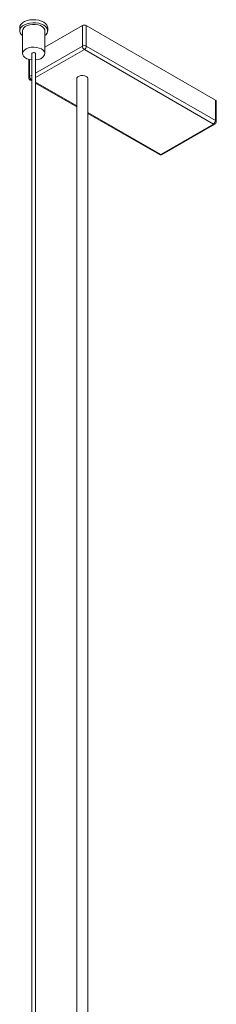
# Model space of a CAD drawing. Header units: millimetres. Extents: x 20 to 713, y 2 to 273.
# Tile 4 of 4: x 473 to 494, y 158 to 264. Entities that reach past the tile are written whole.
import ezdxf

# ---------------------------------------------------------------- set-up
doc = ezdxf.new("R2010")
doc.units = ezdxf.units.MM

msp = doc.modelspace()

# ---------------------------------------------------------------- linework, layer by layer
at = {"color": 7, "linetype": 'Continuous', "lineweight": 15}
for p, q in [((475.273, 261.132), (479.294, 263.453)), ((479.294, 261.249), (479.294, 263.453)), ((479.718, 263.453), (479.718, 261.249)), ((479.718, 263.453), (493.577, 255.453)), ((472.57, 263.215), (472.57, 262.888)), ((472.873, 262.888), (472.873, 260.439)), ((475.273, 260.439), (475.273, 262.888)), ((475.575, 262.888), (475.575, 263.215)), ((479.718, 261.249), (493.577, 253.248)), ((473.873, 260.439), (473.873, 155.104)), ((474.273, 155.104), (474.273, 260.439)), ((493.365, 252.88), (479.506, 260.881)), ((473.549, 259.816), (473.549, 257.861)), ((473.699, 257.601), (473.873, 257.501)), ((474.273, 257.27), (478.694, 254.717)), ((478.694, 257.738), (478.694, 149.464)), ((479.894, 148.771), (479.894, 257.738)), ((493.577, 253.248), (493.577, 255.453)), ((493.665, 253.125), (493.665, 255.33)), ((479.894, 254.025), (487.558, 249.6)), ((487.708, 249.615), (493.365, 252.88)), ((487.858, 249.6), (493.515, 252.866))]:
    msp.add_line(p, q, dxfattribs=at)
at = {"color": 8, "linetype": 'Continuous', "lineweight": 15}
for p, q in [((474.273, 258.35), (479.294, 261.249)), ((479.506, 260.881), (474.273, 257.86)), ((473.637, 259.793), (473.637, 257.983)), ((473.637, 257.983), (473.873, 258.119)), ((473.873, 257.629), (473.849, 257.616)), ((473.849, 257.616), (473.873, 257.602)), ((474.273, 257.371), (478.694, 254.819)), ((479.894, 254.126), (487.708, 249.615))]:
    msp.add_line(p, q, dxfattribs=at)
at = {"color": 7, "linetype": 'Continuous', "lineweight": 15, "flags": 128}
for points in [[(472.57, 263.215), (472.602, 263.393), (472.703, 263.571), (472.868, 263.733), (473.089, 263.87), (473.356, 263.977), (473.656, 264.048), (473.976, 264.081), (474.301, 264.072), (474.615, 264.024), (474.903, 263.938), (475.153, 263.818), (475.352, 263.67), (475.491, 263.5), (475.564, 263.317), (475.575, 263.215)], [(472.602, 263.066), (472.703, 263.245), (472.868, 263.406), (473.089, 263.544), (473.356, 263.651), (473.656, 263.722), (473.976, 263.754), (474.301, 263.746), (474.615, 263.697), (474.903, 263.611), (475.153, 263.491), (475.352, 263.343), (475.491, 263.174), (475.564, 262.991), (475.568, 262.803), (475.501, 262.62), (475.368, 262.449), (475.273, 262.367)], [(472.873, 262.888), (472.898, 263.031), (472.996, 263.195), (473.162, 263.34), (473.385, 263.456), (473.651, 263.537), (473.944, 263.577), (474.245, 263.574), (474.535, 263.528), (474.796, 263.441), (475.011, 263.32), (475.168, 263.172), (475.255, 263.006), (475.273, 262.888)], [(475.247, 260.297), (475.271, 260.47), (475.22, 260.641), (475.097, 260.799), (474.91, 260.935), (474.67, 261.04), (474.392, 261.107), (474.095, 261.131), (473.795, 261.113), (473.514, 261.052), (473.267, 260.952), (473.071, 260.821), (472.938, 260.665), (472.877, 260.495), (472.89, 260.321), (472.978, 260.155), (473.134, 260.007), (473.35, 259.886), (473.611, 259.799), (473.873, 259.756)], [(474.273, 260.439), (474.269, 260.46), (474.24, 260.502), (474.185, 260.534), (474.114, 260.552), (474.036, 260.552), (473.963, 260.535), (473.908, 260.504), (473.877, 260.463), (473.873, 260.439)], [(474.273, 260.439), (474.269, 260.46), (474.24, 260.502), (474.185, 260.534), (474.114, 260.552), (474.036, 260.552), (473.963, 260.535), (473.908, 260.504), (473.877, 260.463), (473.873, 260.439)], [(478.694, 257.738), (478.714, 257.828), (478.802, 257.937), (478.95, 258.022), (479.138, 258.073), (479.346, 258.083), (479.547, 258.052), (479.718, 257.983)]]:
    msp.add_lwpolyline(points, dxfattribs=at)
at = {"color": 7, "linetype": 'Continuous', "lineweight": 15}
for centre, radius, start, end in [((479.506, 263.044), 0.461, 62.61049, 117.38926), ((473.193, 262.893), 0.616, 163.62052, 238.62335), ((479.506, 260.839), 0.461, 62.61049, 117.38926), ((479.754, 261.27), 0.461, 182.60681, 237.39319), ((479.257, 261.27), 0.461, 302.60594, 357.3943), ((474.295, 260.864), 1.108, 268.841, 329.22531), ((474.097, 258.004), 0.461, 182.60681, 237.39319), ((479.609, 257.719), 0.285, 3.79381, 67.52505), ((473.849, 257.861), 0.3, 180, 240.00269), ((493.515, 255.315), 0.151, 5.69144, 65.62911), ((493.117, 253.269), 0.461, 302.60594, 357.3943), ((493.365, 253.125), 0.3, 299.99731, 0), ((487.708, 249.86), 0.3, 240.00269, 299.99731)]:
    msp.add_arc(centre, radius, start, end, dxfattribs=at)
at = {"color": 8, "linetype": 'Continuous', "lineweight": 15}
for centre, start, end in [((473.699, 257.846), 114.38298, 174.29759), ((473.761, 257.738), 245.70201, 305.61185), ((493.453, 253.003), 234.38674, 294.29787), ((493.515, 253.11), 5.69144, 65.62911), ((487.62, 249.738), 245.70201, 305.61185), ((487.796, 249.738), 234.38674, 294.29787)]:
    msp.add_arc(centre, 0.151, start, end, dxfattribs=at)

doc.saveas('drawing.dxf')
